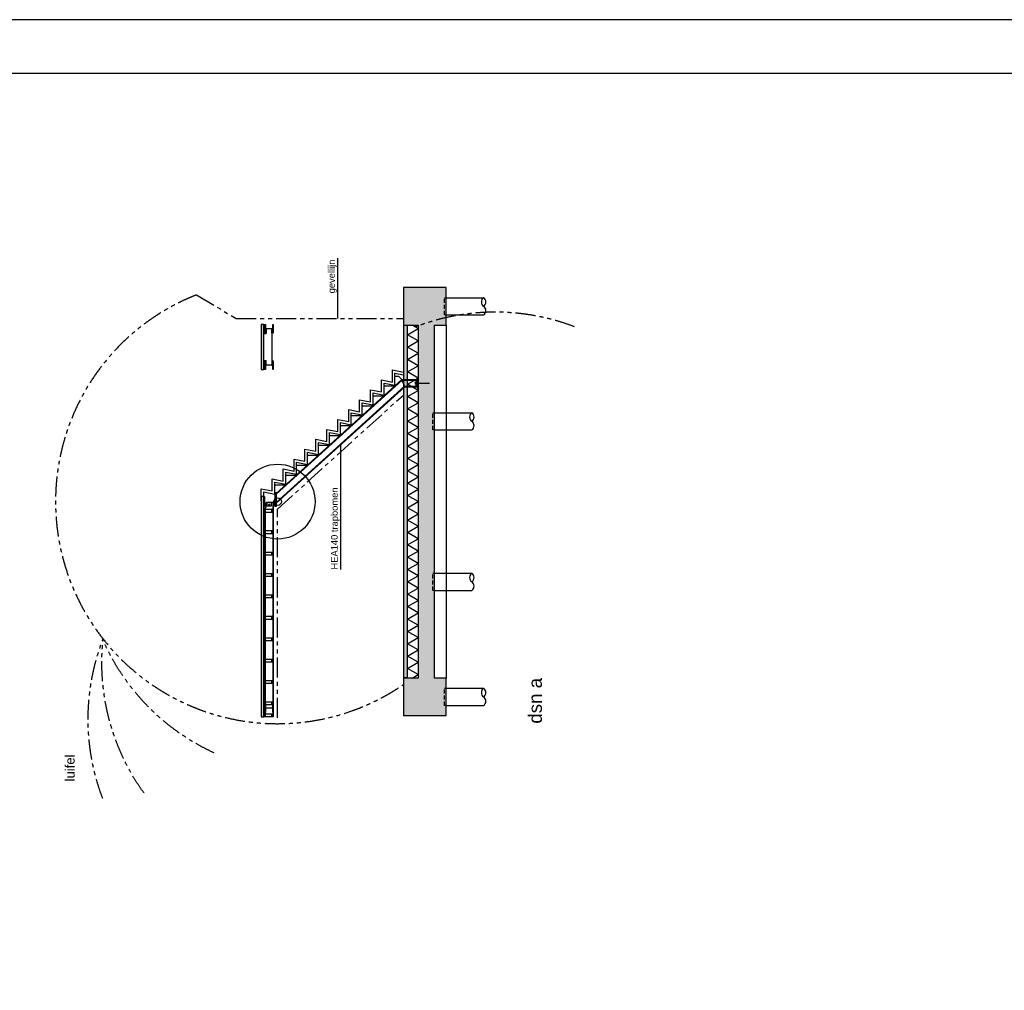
# Model space of a CAD drawing. Extents: x -29722 to 59460, y 0 to 42044.
# Tile 9 of 10: x 22658 to 41059, y 23905 to 42044. Entities that reach past the tile are written whole.
import ezdxf

# ---------------------------------------------------------------- set-up
doc = ezdxf.new("R2010")
doc.units = 0
doc.header["$LTSCALE"] = 300
doc.header["$MEASUREMENT"] = 0
doc.linetypes.add('HIDDEN', pattern=[0.375, 0.25, -0.125])
doc.linetypes.add('PHANTOM', pattern=[2.5, 1.25, -0.25, 0.25, -0.25, 0.25, -0.25])
doc.layers.get('0').update_dxf_attribs({"linetype": 'CONTINUOUS'})
for name, color, linetype in [('02', 2, 'CONTINUOUS'), ('03', 7, 'CONTINUOUS'), ('05', 1, 'CONTINUOUS'), ('06', 7, 'HIDDEN'), ('08', 7, 'CONTINUOUS'), ('09', 3, 'PHANTOM'), ('22', 7, 'CONTINUOUS'), ('23', 2, 'CONTINUOUS'), ('24', 1, 'CONTINUOUS'), ('26', 8, 'CONTINUOUS'), ('30', 3, 'CONTINUOUS'), ('32', 4, 'CONTINUOUS'), ('40', 251, 'CONTINUOUS'), ('_02-section-thick', 3, 'CONTINUOUS')]:
    doc.layers.add(name, color=color, linetype=linetype)
doc.layers.add('28', color=6, linetype='CONTINUOUS', plot=False)
doc.styles.add('ZI-Arial', font='arial.ttf')

# ---------------------------------------------------------------- blocks, each defined once
blk = doc.blocks.new('KADER0')
at = {"layer": '05'}
blk.add_lwpolyline([(20, 20), (20, 820.88), (1169.2, 820.88), (1169.2, 20)], close=True, dxfattribs=at)
blk = doc.blocks.new('BORDER')
at = {"layer": '08'}
blk.add_line((1, 1), (0, 1), dxfattribs=at)
blk = doc.blocks.new('ZI_P_a')
at = {"layer": '06'}
blk.add_lwpolyline([(-161, 0), (-161, 30), (161, 30), (161, 0)], dxfattribs=at)
at = {"layer": '08'}
for p, q in [((-161, 0), (-161, -700)), ((161, 0), (161, -700))]:
    blk.add_line(p, q, dxfattribs=at)
for centre, start, end in [((-80, -645), 214.1657, 325.8343), ((81, -755), 34.1657, 145.8343), ((81, -645), 214.1657, 325.8343)]:
    blk.add_arc(centre, 97.3, start, end, dxfattribs=at)
blk = doc.blocks.new('HE160Ad')
at = {"layer": '40'}
h = blk.add_hatch(color=256, dxfattribs=at)
h.dxf.hatch_style = 1
edge = h.paths.add_edge_path()
edge.add_line((-80, -76), (-80, -67))
edge.add_line((-80, -67), (-18, -67))
edge.add_arc((-18, -52), 15, -90, 0)
edge.add_line((-3, -52), (-3, 52))
edge.add_arc((-18, 52), 15, 0, 90)
edge.add_line((-18, 67), (-80, 67))
edge.add_line((-80, 67), (-80, 76))
edge.add_line((-80, 76), (80, 76))
edge.add_line((80, 76), (80, 67))
edge.add_line((80, 67), (18, 67))
edge.add_arc((18, 52), 15, 90, 180)
edge.add_line((3, 52), (3, -52))
edge.add_arc((18, -52), 15, 180, 270)
edge.add_line((18, -67), (80, -67))
edge.add_line((80, -67), (80, -76))
edge.add_line((80, -76), (-80, -76))
at = {"layer": '32'}
blk.add_lwpolyline([(-80, -76), (-80, -67), (-18, -67, 0.414214), (-3, -52), (-3, 52, 0.414214), (-18, 67), (-80, 67), (-80, 76), (80, 76), (80, 67), (18, 67, 0.414214), (3, 52), (3, -52, 0.414214), (18, -67), (80, -67), (80, -76), (-80, -76)], format="xyb", dxfattribs=at)
blk = doc.blocks.new('luifel')
at = {"layer": '09'}
blk.add_arc((-166, -4162), 4165, 48.9466, 90.7876, dxfattribs=at)
at = {"layer": '_02-section-thick'}
blk.add_lwpolyline([(2570, -1021), (2563, -1026)], dxfattribs=at)
blk = doc.blocks.new('A$C525259E0')
at = {"rotation": 20.31525017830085}
blk.add_blockref('luifel', (2777, 3336), dxfattribs=at)

msp = doc.modelspace()

# ---------------------------------------------------------------- hatches: boundary and pattern name
at = {"layer": '40'}
h = msp.add_hatch(color=256, dxfattribs=at)
h.dxf.hatch_style = 1
h.paths.add_polyline_path([(29828, 37038), (29828, 36338), (30108, 36338), (30108, 29738), (29828, 29738), (29828, 29038), (30178, 29038), (30628, 29038), (30628, 29738), (30408, 29738), (30408, 36338), (30628, 36338), (30628, 37038), (30178, 37038)])
h = msp.add_hatch(color=256, dxfattribs=at)
h.dxf.hatch_style = 1
h.paths.add_polyline_path([(27173, 35508), (27223, 35508), (27223, 36348), (27173, 36348)])
h = msp.add_hatch(color=256, dxfattribs=at)
h.dxf.hatch_style = 1
h.paths.add_polyline_path([(29908, 29748), (29908, 36328), (29828, 36328), (29828, 29748)])
h = msp.add_hatch(color=256, dxfattribs=at)
h.dxf.hatch_style = 1
h.paths.add_polyline_path([(27173, 29013), (27223, 29013), (27223, 33131), (27173, 33131)])

# ---------------------------------------------------------------- linework, layer by layer
for p, q in [((27223, 36188), (27243, 36348)), ((27243, 36188), (27223, 36348)), ((27267, 36265), (27267, 36178)), ((27368, 36188), (27386, 36250)), ((27386, 36188), (27368, 36250)), ((27223, 36178), (27267, 36178)), ((27223, 35678), (27267, 35678)), ((27223, 35508), (27243, 35668)), ((27243, 35508), (27223, 35668)), ((27267, 35591), (27267, 35678)), ((27368, 35668), (27386, 35606)), ((27386, 35668), (27368, 35606)), ((28652, 34108), (28652, 31769))]:
    msp.add_line(p, q)
for points in [[(27223, 36348), (27243, 36348), (27243, 36188), (27223, 36188)], [(27368, 36250), (27386, 36250), (27386, 36188), (27368, 36188)], [(27223, 35668), (27243, 35668), (27243, 35508), (27223, 35508)], [(27368, 35606), (27386, 35606), (27386, 35668), (27368, 35668)], [(27223, 33131), (27233, 33131), (27233, 32945), (27223, 32945)]]:
    msp.add_lwpolyline(points, close=True)
at = {"layer": '02'}
msp.add_line((30628, 36338), (30628, 29738), dxfattribs=at)
at = {"layer": '03'}
for p, q in [((30078, 35326), (30108, 35356)), ((30078, 35176), (30108, 35146))]:
    msp.add_line(p, q, dxfattribs=at)
at = {"layer": '05'}
for points in [[(29828, 37038), (29828, 36338), (30108, 36338), (30108, 29738), (29828, 29738), (29828, 29038), (30178, 29038), (30628, 29038), (30628, 29738), (30408, 29738), (30408, 36338), (30628, 36338), (30628, 37038), (30178, 37038)], [(27173, 35508), (27223, 35508), (27223, 36348), (27173, 36348)], [(29908, 29748), (29908, 36328), (29828, 36328), (29828, 29748)], [(27173, 29013), (27223, 29013), (27223, 33131), (27173, 33131)]]:
    msp.add_lwpolyline(points, close=True, dxfattribs=at)
at = {"layer": '08'}
for p, q in [((27368, 36265), (27368, 35591)), ((27368, 32895), (27386, 32837)), ((27386, 32895), (27368, 32837)), ((27368, 32495), (27386, 32437)), ((27386, 32495), (27368, 32437)), ((27368, 32095), (27386, 32037)), ((27386, 32095), (27368, 32037)), ((27368, 31695), (27386, 31637)), ((27386, 31695), (27368, 31637)), ((27368, 31295), (27386, 31237)), ((27386, 31295), (27368, 31237)), ((27368, 30895), (27386, 30837)), ((27386, 30895), (27368, 30837)), ((27368, 30495), (27386, 30437)), ((27386, 30495), (27368, 30437)), ((27368, 30095), (27386, 30037)), ((27386, 30095), (27368, 30037)), ((27368, 29695), (27386, 29637)), ((27386, 29695), (27368, 29637)), ((27368, 29295), (27386, 29237)), ((27386, 29295), (27368, 29237)), ((27368, 29071), (27386, 29013)), ((27386, 29071), (27368, 29013))]:
    msp.add_line(p, q, dxfattribs=at)
for points in [[(27173, 33053), (27173, 33278), (27378, 33238), (27378, 33463), (27582, 33423), (27582, 33648), (27786, 33608), (27786, 33833), (27990, 33793), (27990, 34018), (28195, 33978), (28195, 34203), (28399, 34163), (28399, 34388), (28603, 34348), (28603, 34573), (28807, 34533), (28807, 34758), (29011, 34718), (29011, 34943), (29216, 34903), (29216, 35128), (29420, 35088), (29420, 35313), (29624, 35273), (29624, 35498), (29828, 35458)], [(27221, 33131), (27221, 33219), (27426, 33179), (27426, 33404), (27630, 33364), (27630, 33589), (27834, 33549), (27834, 33774), (28038, 33734), (28038, 33959), (28243, 33919), (28243, 34144), (28447, 34104), (28447, 34329), (28651, 34289), (28651, 34514), (28855, 34474), (28855, 34699), (29059, 34659), (29059, 34884), (29264, 34844), (29264, 35069), (29468, 35029), (29468, 35254), (29672, 35214), (29672, 35439), (29828, 35409)]]:
    msp.add_lwpolyline(points, dxfattribs=at)
for points in [[(27368, 32895), (27368, 32837), (27223, 32837), (27223, 32895)], [(27368, 32837), (27368, 32895), (27386, 32895), (27386, 32837)], [(27368, 32495), (27368, 32437), (27223, 32437), (27223, 32495)], [(27368, 32437), (27368, 32495), (27386, 32495), (27386, 32437)], [(27368, 32095), (27368, 32037), (27223, 32037), (27223, 32095)], [(27368, 32037), (27368, 32095), (27386, 32095), (27386, 32037)], [(27368, 31695), (27368, 31637), (27223, 31637), (27223, 31695)], [(27368, 31637), (27368, 31695), (27386, 31695), (27386, 31637)], [(27368, 31295), (27368, 31237), (27223, 31237), (27223, 31295)], [(27368, 31237), (27368, 31295), (27386, 31295), (27386, 31237)], [(27368, 30895), (27368, 30837), (27223, 30837), (27223, 30895)], [(27368, 30837), (27368, 30895), (27386, 30895), (27386, 30837)], [(27368, 30495), (27368, 30437), (27223, 30437), (27223, 30495)], [(27368, 30437), (27368, 30495), (27386, 30495), (27386, 30437)], [(27368, 30095), (27368, 30037), (27223, 30037), (27223, 30095)], [(27368, 30037), (27368, 30095), (27386, 30095), (27386, 30037)], [(27368, 29695), (27368, 29637), (27223, 29637), (27223, 29695)], [(27368, 29637), (27368, 29695), (27386, 29695), (27386, 29637)], [(27368, 29295), (27368, 29237), (27223, 29237), (27223, 29295)], [(27368, 29237), (27368, 29295), (27386, 29295), (27386, 29237)], [(27368, 29071), (27368, 29013), (27223, 29013), (27223, 29071)], [(27368, 29013), (27368, 29071), (27386, 29071), (27386, 29013)]]:
    msp.add_lwpolyline(points, close=True, dxfattribs=at)
at = {"layer": '09'}
for p, q in [((25965, 36902), (26703, 36458)), ((26703, 36458), (29828, 36458)), ((27478, 32899), (29828, 35028)), ((27478, 28998), (27478, 32899))]:
    msp.add_line(p, q, dxfattribs=at)
msp.add_arc((27478, 33038), 4150, 111.3943, 304.4902, dxfattribs=at)
at = {"layer": '22'}
msp.add_line((28598, 37589), (28598, 36458), dxfattribs=at)
at = {"layer": '26'}
msp.add_lwpolyline([(29993, 29738), (30108, 29805), (29908, 29920), (30108, 30035), (29908, 30151), (30108, 30266), (29908, 30382), (30108, 30497), (29908, 30613), (30108, 30728), (29908, 30844), (30108, 30959), (29908, 31075), (30108, 31190), (29908, 31306), (30108, 31421), (29908, 31537), (30108, 31652), (29908, 31767), (30108, 31883), (29908, 31998), (30108, 32114), (29908, 32229), (30108, 32345), (29908, 32460), (30108, 32576), (29908, 32691), (30108, 32807), (29908, 32922), (30108, 33038), (29908, 33153), (30108, 33269), (29908, 33384), (30108, 33500), (29908, 33615), (30108, 33730), (29908, 33846), (30108, 33961), (29908, 34077), (30108, 34192), (29908, 34308), (30108, 34423), (29908, 34539), (30108, 34654), (29908, 34770), (30108, 34885), (29908, 35001), (30108, 35116), (29908, 35232), (30108, 35347), (29908, 35463), (30108, 35578), (29908, 35693), (30108, 35809), (29908, 35924), (30108, 36040), (29908, 36155), (30108, 36271), (29993, 36338)], dxfattribs=at)
at = {"layer": '28'}
msp.add_line((27308, 32984), (27335, 32968), dxfattribs=at)
for radius in [700, 70]:
    msp.add_circle((27478, 33038), radius, dxfattribs=at)
at = {"layer": '30'}
for p, q in [((27453, 33191), (29802, 35318)), ((27453, 33179), (29805, 35309)), ((27453, 33023), (29850, 35193)), ((27453, 33011), (29853, 35185)), ((29802, 35318), (30068, 35318)), ((29853, 35185), (29802, 35318)), ((29805, 35309), (30068, 35309)), ((29850, 35193), (30068, 35193)), ((29853, 35185), (30068, 35185)), ((30068, 35318), (30068, 35185)), ((27386, 33025), (27386, 29013)), ((27443, 32971), (27443, 33104)), ((27443, 32980), (27443, 33096)), ((27252, 29013), (27252, 32925))]:
    msp.add_line(p, q, dxfattribs=at)
for points in [[(29672, 35200), (29672, 35385), (29737, 35385), (29802, 35318)], [(29468, 35015), (29468, 35200), (29672, 35200)], [(29264, 34830), (29264, 35015), (29468, 35015)], [(29059, 34645), (29059, 34830), (29264, 34830)], [(28855, 34460), (28855, 34645), (29059, 34645)], [(28651, 34275), (28651, 34460), (28855, 34460)], [(28447, 34090), (28447, 34275), (28651, 34275)], [(28243, 33905), (28243, 34090), (28447, 34090)], [(28038, 33720), (28038, 33905), (28243, 33905)], [(27834, 33535), (27834, 33720), (28038, 33720)], [(27630, 33350), (27630, 33535), (27834, 33535)], [(27465, 33201), (27426, 33201), (27426, 33350), (27630, 33350)]]:
    msp.add_lwpolyline(points, dxfattribs=at)
for points in [[(30078, 35176), (30068, 35176), (30068, 35326), (30078, 35326)], [(27433, 32945), (27433, 33191), (27453, 33191), (27453, 32945)], [(27274, 33025), (27395, 33025), (27395, 29013), (27243, 29013), (27243, 32925), (27262, 32925), (27262, 33013)], [(27361, 33030), (27361, 32950), (27281, 32950), (27281, 33030)], [(27308, 32968), (27321, 32960), (27335, 32968), (27335, 32984), (27321, 32992), (27308, 32984)], [(27409, 32945), (27409, 33015), (27395, 33015), (27395, 32945)]]:
    msp.add_lwpolyline(points, close=True, dxfattribs=at)
at = {"layer": '32'}
for p, q in [((30055, 35235), (30055, 35267)), ((30055, 35251), (30318, 35251))]:
    msp.add_line(p, q, dxfattribs=at)

# ---------------------------------------------------------------- block references
for name, xscale, yscale, zscale in [('BORDER', 59460, 42044, 59460), ('KADER0', 50, 50, 50)]:
    msp.add_blockref(name, (0, 0), dxfattribs=dict(xscale=xscale, yscale=yscale, zscale=zscale))
msp.add_blockref('A$C525259E0', (27478, 33038))
at = {"rotation": 90}
for name, p in [('ZI_P_a', (30628, 36688)), ('HE160Ad', (27319, 36268)), ('HE160Ad', (27319, 35588)), ('ZI_P_a', (30408, 34538)), ('ZI_P_a', (30408, 31538)), ('ZI_P_a', (30628, 29388)), ('HE160Ad', (27319, 29183))]:
    msp.add_blockref(name, p, dxfattribs=at)
at = {"xscale": -1}
for p, rotation in [((24731, 34588), 134.5339938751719), ((26703, 33794), 105), ((27478, 33038), 90)]:
    msp.add_blockref('A$C525259E0', p, dxfattribs=dict(at, rotation=rotation))

# ---------------------------------------------------------------- texts
at = {"layer": '22', "style": 'ZI-Arial'}
for s, p in [('gevellijn', (28548, 36930)), ('HEA140 trapbomen', (28602, 31769))]:
    msp.add_text(s, height=125, rotation=90, dxfattribs=at).set_placement(p)
at = {"layer": '23', "style": 'ZI-Arial'}
msp.add_text('luifel', height=175, rotation=90, dxfattribs=at).set_placement((23684, 27809))
at = {"layer": '24', "style": 'ZI-Arial'}
msp.add_text('dsn a', height=250, rotation=90, dxfattribs=at).set_placement((32417, 28888))

doc.saveas('drawing.dxf')
